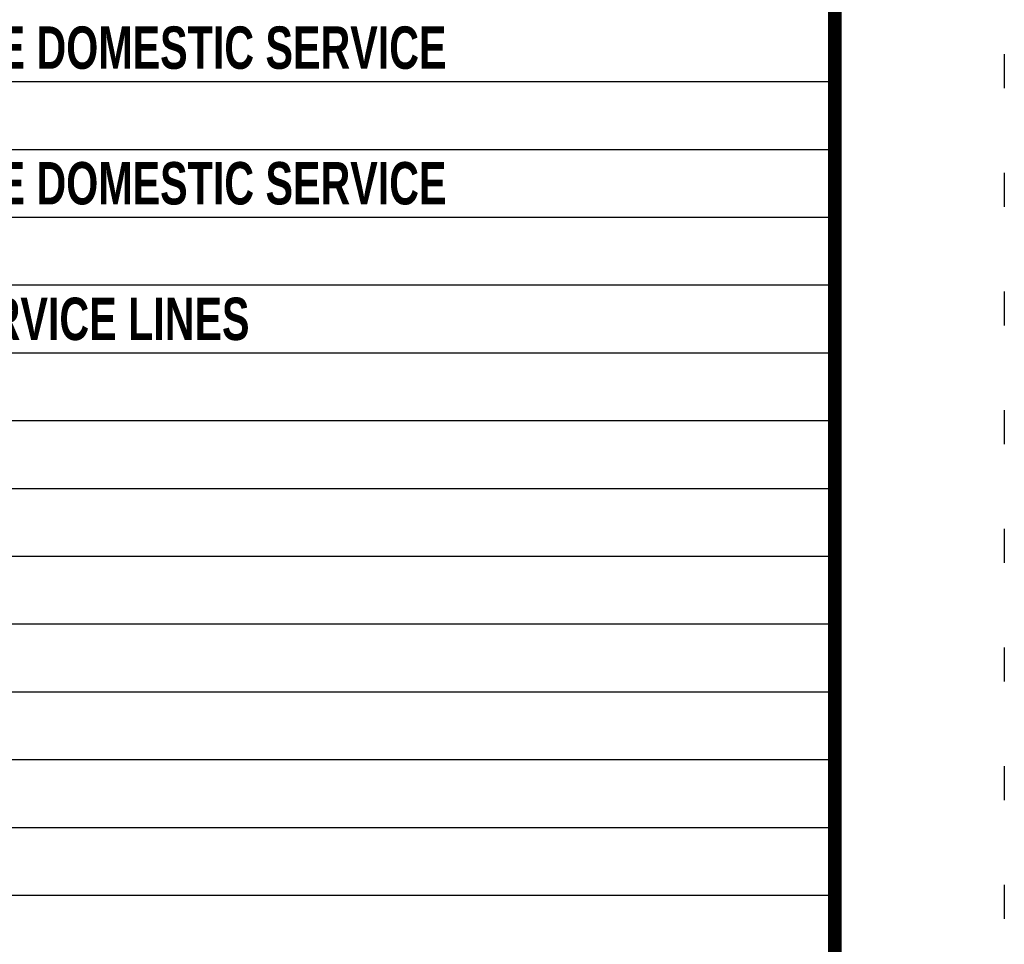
# Model space of a CAD drawing. Header units: feet. Extents: x -26.5 to 0.6, y 11.5 to 22.5.
# Tile 205 of 256: x -20.9 to -18, y 14.3 to 17. Entities that reach past the tile are written whole.
import ezdxf
from ezdxf.enums import TextEntityAlignment as Align

# ---------------------------------------------------------------- set-up
doc = ezdxf.new("R2010")
doc.units = ezdxf.units.FT
doc.header["$MEASUREMENT"] = 0
doc.linetypes.add('DOT2', pattern=[0.125, 0, -0.125])
doc.layers.get('0').update_dxf_attribs({"linetype": 'CONTINUOUS'})
doc.layers.get('DEFPOINTS').update_dxf_attribs({"linetype": 'CONTINUOUS'})
doc.layers.add('BORDER', color=252, linetype='CONTINUOUS')
doc.layers.add('TEXT', color=255, linetype='CONTINUOUS')
doc.styles.add('TECHNICAL', font='techb___.ttf', dxfattribs={"height": 0.1})

msp = doc.modelspace()

# ---------------------------------------------------------------- linework, layer by layer
for points in [[(-25.9594, 16.8154), (-18.4594, 16.8154)], [(-25.9594, 16.6154), (-18.4594, 16.6154)], [(-25.9594, 16.4154), (-18.4594, 16.4154)], [(-25.9594, 16.2154), (-18.4594, 16.2154)], [(-25.9594, 16.0154), (-18.4594, 16.0154)], [(-25.9594, 15.8154), (-18.4594, 15.8154)], [(-25.9594, 15.6154), (-18.4594, 15.6154)], [(-25.9594, 15.4154), (-18.4594, 15.4154)], [(-25.9594, 15.2154), (-18.4594, 15.2154)], [(-25.9594, 15.0154), (-18.4594, 15.0154)], [(-25.9594, 14.8154), (-18.4594, 14.8154)], [(-25.9594, 14.6154), (-18.4594, 14.6154)], [(-25.9594, 14.4154), (-18.4594, 14.4154)]]:
    msp.add_lwpolyline(points)
at = {"layer": 'BORDER', "color": 7, "const_width": 0.04}
msp.add_lwpolyline([(-25.9594, 11.9959), (-25.9594, 21.9959), (-18.4594, 21.9959), (-18.4594, 11.9959)], close=True, dxfattribs=at)
at = {"layer": 'DEFPOINTS', "color": 7, "linetype": 'DOT2', "ltscale": 2}
msp.add_lwpolyline([(-26.4594, 11.4959), (-26.4594, 22.4959), (-17.9594, 22.4959), (-17.9594, 11.4959)], close=True, dxfattribs=at)

# ---------------------------------------------------------------- texts
at = {"layer": 'TEXT', "color": 7, "style": 'TECHNICAL', "width": 0.85}
for s, p in [('OUTSIDE METER VAULT FOR SEPARATE FIRELINE & SEPARATE DOMESTIC SERVICE', (-24.6833, 16.9154)), ('OUTSIDE METER VAULT FOR SEPARATE FIRELINE & SEPARATE DOMESTIC SERVICE', (-24.6833, 16.5154)), ('OUTSIDE METER VAULT FOR COMBINED FIRE & DOMESTIC SERVICE LINES', (-24.6833, 16.1154))]:
    msp.add_text(s, height=0.125, dxfattribs=at).set_placement(p, align=Align.MIDDLE_LEFT)

doc.saveas('drawing.dxf')
